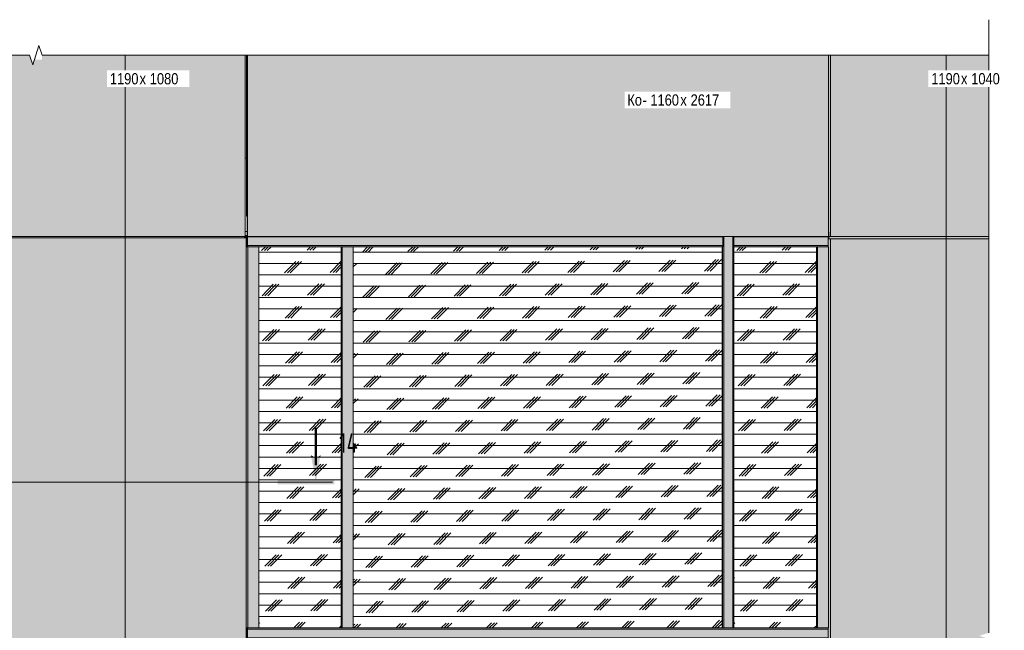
# Model space of a CAD drawing. Header units: millimetres. Extents: x -4452149 to -4396614, y -3148133 to 7538.
# Tile 21 of 22: x -4447898 to -4443509, y 4814 to 7538. Entities that reach past the tile are written whole.
import ezdxf

# ---------------------------------------------------------------- set-up
doc = ezdxf.new("R2010")
doc.units = ezdxf.units.MM
for name, color, linetype, lineweight in [('Импосты витража', 7, 'Continuous', 18), ('Марки по нескольким категориям', 7, 'Continuous', 9), ('Обобщенные модели', 7, 'Continuous', 18), ('Панели витража', 7, 'Continuous', 18), ('Разрезы', 7, 'Continuous', 9), ('Типовые аннотации', 7, 'Continuous', 18), ('Элементы узлов', 7, 'Continuous', 18)]:
    doc.layers.add(name, color=color, linetype=linetype, lineweight=lineweight)
doc.styles.add('Arial Narrow', font='ARIALN.TTF', dxfattribs={"height": 50})
doc.styles.add('GOST Common', font='GOST_Common.ttf', dxfattribs={"width": 0.8, "height": 87.5})

# ---------------------------------------------------------------- blocks, each defined once
blk = doc.blocks.new('HILTI_s_Композит_тип_Ко - Тип КоБ D2-21496256-К1_Ф3_Схема раскладки облицовки')
at = {"layer": 'Обобщенные модели', "true_color": 0xf7fbf5}
for points in [[(-4446882.6, 6570.8), (-4446882.8, 7379.5), (-4446887.6, 7379.5), (-4446887.6, 6660.8), (-4446883.2, 6660.8), (-4446883.2, 6574.8), (-4446892.6, 6574.8), (-4446892.6, 6570.8)], [(-4445575.2, 6570.8), (-4444293.1, 6570.8), (-4444293.1, 7379.5), (-4446882.6, 7379.5), (-4446882.6, 6570.8), (-4446130.3, 6570.8)]]:
    blk.add_hatch(color=7, dxfattribs=at).paths.add_polyline_path(points)
at = {"layer": 'Обобщенные модели'}
for p, q in [((-4446887.6, 7379.5), (-4446887.6, 6660.8)), ((-4446882.6, 6570.8), (-4446882.6, 7379.5)), ((-4444293.1, 7379.5), (-4444293.1, 6570.8)), ((-4446887.6, 6660.8), (-4446883.2, 6660.8)), ((-4446883.2, 6660.8), (-4446883.2, 6574.8)), ((-4446883.2, 6574.8), (-4446892.6, 6574.8)), ((-4446892.6, 6570.8), (-4446882.6, 6570.8)), ((-4446882.6, 6570.8), (-4444293.1, 6570.8))]:
    blk.add_line(p, q, dxfattribs=at)
blk = doc.blocks.new('Корп2_Кассета выпуклая - Корп2_Кассета выпуклая_Цвет DESIGN D2-21496126-К1_Ф3_Схема раскладки облицовки')
at = {"layer": 'Обобщенные модели', "true_color": 0xf7fbf5}
for points in [[(-4444293, 2172.4), (-4444283.3, 2172.4), (-4444283.3, 6560.8), (-4444290.8, 6560.8), (-4444291.1, 6560.8), (-4444294, 6560.8), (-4444294.2, 6526.5), (-4444294.2, 6525), (-4444293, 6525), (-4444293, 4825), (-4444294.5, 4824.8), (-4444294.2, 4823.5), (-4444294, 4820), (-4444294.2, 4776.5), (-4444294.7, 4775), (-4444294.7, 2200), (-4444293, 2200)], [(-4444187.5, 6560.8), (-4443768.7, 6560.8), (-4443768.7, 6570.8), (-4444290.8, 6570.8), (-4444290.8, 6560.8), (-4444283.3, 6560.8)], [(-4444275.2, 2172.4), (-4443768.7, 2172.4), (-4443768.9, 6560.8), (-4444283.3, 6560.8), (-4444283.3, 2172.4)], [(-4443577.8, 6560.8), (-4443577.8, 6570.8), (-4443768.7, 6570.8), (-4443768.5, 6560.8)], [(-4443577.8, 2172.4), (-4443577.8, 4747.8), (-4443597.4, 4747.8), (-4443597.4, 4775.9), (-4443577.8, 4775.9), (-4443621.1, 4789.7), (-4443577.8, 4803.4), (-4443577.8, 6560.8), (-4443768.7, 6560.8), (-4443768.7, 2172.4)]]:
    blk.add_hatch(color=7, dxfattribs=at).paths.add_polyline_path(points)
at = {"layer": 'Обобщенные модели'}
for p, q in [((-4444290.8, 6590.8), (-4444291.1, 6590.8)), ((-4444291.1, 6590.8), (-4444291.1, 6560.8)), ((-4444290.8, 6560.8), (-4444290.8, 6590.8)), ((-4444291.1, 6560.8), (-4444294, 6560.8)), ((-4444283.3, 6560.8), (-4444290.8, 6560.8)), ((-4444283.3, 2172.4), (-4444283.3, 6560.8)), ((-4443768.7, 6560.8), (-4444283.3, 6560.8)), ((-4443768.7, 6570.8), (-4443768.7, 6560.8)), ((-4443768.7, 6558.8), (-4443768.7, 6560.8)), ((-4443577.8, 6560.8), (-4443768.7, 6560.8)), ((-4443768.7, 2172.4), (-4443768.7, 6558.8))]:
    blk.add_line(p, q, dxfattribs=at)
blk = doc.blocks.new('Прямоугольный импост - 50х100-20996109-К1_Ф3_Схема раскладки облицовки')
at = {"layer": 'Импосты витража', "true_color": 0x373f43}
blk.add_hatch(color=149, dxfattribs=at).paths.add_polyline_path([(-4446887.6, 6920), (-4446887.6, 7379.5), (-4446892.6, 7379.5), (-4446892.6, 6920)])
at = {"layer": 'Импосты витража'}
blk.add_line((-4446887.6, 6920), (-4446892.6, 6920), dxfattribs=at)
blk = doc.blocks.new('Прямоугольный импост - 50х100-V1-К1_Ф3_Схема раскладки облицовки')
at = {"layer": 'Импосты витража'}
blk.add_line((-4444293, 6920), (-4444293, 7379.5), dxfattribs=at)
blk = doc.blocks.new('Панель_Стеклопакет_Агрисовгаз - Панель_Стемолит_Агрисовгаз-21496898-К1_Ф3_Схема раскладки облицовки')
at = {"layer": 'Панели витража', "true_color": 0x808080}
h = blk.add_hatch(dxfattribs=at)
h.set_pattern_fill('FP_1', color=8, style=0, pattern_type=2)
h.set_pattern_definition([(180, (-4444532.304, 4825), (6e-15, 50.8), []), (45.299, (-4444557.44, 4799.6), (102.644, -99.477), [71.47, -71.47]), (45.299, (-4444570.01, 4799.6), (102.644, -99.477), [71.47, -71.47]), (45.299, (-4444582.58, 4799.6), (102.644, -99.477), [71.47, -71.47])])
h.paths.add_polyline_path([(-4444715.2, 4825), (-4444346.8, 4825), (-4444346.8, 6525), (-4444715.2, 6525), (-4444715.2, 4893.4)])
at = {"layer": 'Панели витража'}
blk.add_line((-4444346.8, 4825), (-4444346.8, 6525), dxfattribs=at)
blk = doc.blocks.new('Панель_Стеклопакет_Агрисовгаз - Панель_Стемолит_Агрисовгаз-V2-К1_Ф3_Схема раскладки облицовки')
at = {"layer": 'Панели витража', "true_color": 0x808080}
h = blk.add_hatch(dxfattribs=at)
h.set_pattern_fill('FP_2', color=8, style=0, pattern_type=2)
h.set_pattern_definition([(180, (-4446650.054, 4825), (6e-15, 50.8), []), (45.299, (-4446675.19, 4799.6), (102.644, -99.477), [71.47, -71.47]), (45.299, (-4446687.76, 4799.6), (102.644, -99.477), [71.47, -71.47]), (45.299, (-4446700.33, 4799.6), (102.644, -99.477), [71.47, -71.47])])
h.paths.add_polyline_path([(-4446831.3, 4825), (-4446464.5, 4825), (-4446464.5, 6525), (-4446831.3, 6525), (-4446831.3, 4893.4)])
at = {"layer": 'Панели витража'}
blk.add_line((-4446464.5, 4825), (-4446464.5, 6525), dxfattribs=at)
blk = doc.blocks.new('Прямоугольный импост - 50х100-21496899-К1_Ф3_Схема раскладки облицовки')
at = {"layer": 'Импосты витража', "true_color": 0x373f43}
for points in [[(-4444342.4, 4825), (-4444342.4, 6525), (-4444346.8, 6525), (-4444346.8, 4825), (-4444344.2, 4825)], [(-4444326.2, 4825), (-4444293, 4825), (-4444293, 6525), (-4444342.4, 6525), (-4444342.4, 4825)]]:
    blk.add_hatch(color=149, dxfattribs=at).paths.add_polyline_path(points)
at = {"layer": 'Импосты витража'}
for p, q in [((-4444344.2, 6525), (-4444342.4, 6525)), ((-4444342.4, 6525), (-4444293, 6525)), ((-4444342.4, 4825), (-4444342.4, 6525)), ((-4444293, 4825), (-4444293, 6525)), ((-4444342.4, 4825), (-4444344.2, 4825)), ((-4444293, 4825), (-4444342.4, 4825))]:
    blk.add_line(p, q, dxfattribs=at)
blk = doc.blocks.new('Прямоугольный импост - Ригель_90202-21006281-К1_Ф3_Схема раскладки облицовки')
at = {"layer": 'Импосты витража', "true_color": 0x373f43}
h = blk.add_hatch(color=149, dxfattribs=at)
h.paths.add_polyline_path([(-4444739.5, 4823.5), (-4444739.4, 4823.5), (-4444739.3, 4823.5)])
h.paths.add_polyline_path([(-4444739.4, 4822.5), (-4444739.3, 4822.5), (-4444739.3, 4822.5)])
h.paths.add_polyline_path([(-4444739.3, 4821.3), (-4444739.3, 4821.3), (-4444603.8, 4820.9)])
h.paths.add_polyline_path([(-4444739.3, 4820), (-4444294, 4820), (-4444294.3, 4824.3), (-4444294.7, 4825), (-4444739.8, 4824.8), (-4444739.5, 4823.5), (-4444739.3, 4821.3)])
for points in [[(-4444603.8, 4780), (-4444294, 4780), (-4444294, 4820), (-4444739.3, 4820), (-4444739.3, 4780)], [(-4444298.9, 4775), (-4444294.5, 4775.2), (-4444294.2, 4776.5), (-4444294, 4780), (-4444739.3, 4780), (-4444739.6, 4775.7), (-4444740, 4775), (-4444326.2, 4775)]]:
    blk.add_hatch(color=149, dxfattribs=at).paths.add_polyline_path(points)
at = {"layer": 'Импосты витража'}
for p, q in [((-4444294, 4820), (-4444739.3, 4820)), ((-4444343.8, 4825), (-4444715.6, 4825)), ((-4444344.2, 4825), (-4444715.2, 4825)), ((-4444294, 4820), (-4444294, 4780)), ((-4444294, 4780), (-4444739.3, 4780)), ((-4444715.6, 4775), (-4444343.4, 4775)), ((-4444715.2, 4775), (-4444344.2, 4775)), ((-4444295, 4775), (-4444294.7, 4775))]:
    blk.add_line(p, q, dxfattribs=at)
for centre, start_param, end_param in [((-4444294.7, 4820), 4.712389, 6.283185), ((-4444294.7, 4780), 3.141593, 4.712389)]:
    blk.add_ellipse(centre, major_axis=(0, 5), ratio=0.143826, start_param=start_param, end_param=end_param, dxfattribs=at)
blk = doc.blocks.new('Прямоугольный импост - Ригель_90202-21005925-К1_Ф3_Схема раскладки облицовки')
at = {"layer": 'Импосты витража', "true_color": 0x373f43}
for points in [[(-4446888.2, 4775), (-4446882.5, 4775), (-4446882, 4776.5), (-4446881.8, 4780), (-4446881.8, 4821.3), (-4446882.5, 4825), (-4446888.2, 4825), (-4446888.2, 4804.9)], [(-4446685.4, 4820), (-4446436.5, 4820), (-4446436.8, 4824.3), (-4446437.2, 4825), (-4446882.3, 4824.8), (-4446882, 4823.5), (-4446881.8, 4820), (-4446824.2, 4820)], [(-4446881.8, 4780), (-4446436.5, 4780), (-4446436.5, 4820), (-4446881.8, 4820), (-4446881.8, 4805.3)], [(-4446437.2, 4775), (-4446436.8, 4775.7), (-4446436.5, 4778.7), (-4446436.5, 4780), (-4446881.8, 4780), (-4446882.1, 4775.7), (-4446882.5, 4775), (-4446460.2, 4775)]]:
    blk.add_hatch(color=149, dxfattribs=at).paths.add_polyline_path(points)
at = {"layer": 'Импосты витража'}
for p, q in [((-4446882.5, 4825), (-4446888.2, 4825)), ((-4446882.2, 4825), (-4446882.5, 4825)), ((-4446881.8, 4780), (-4446881.8, 4820)), ((-4446436.5, 4820), (-4446881.8, 4820)), ((-4446461.6, 4825), (-4446831.3, 4825)), ((-4446461.9, 4825), (-4446831.3, 4825)), ((-4446888.2, 4775), (-4446882.5, 4775)), ((-4446882.5, 4775), (-4446882.2, 4775)), ((-4446436.5, 4780), (-4446881.8, 4780)), ((-4446831.3, 4775), (-4446461.6, 4775)), ((-4446831.3, 4775), (-4446461.9, 4775))]:
    blk.add_line(p, q, dxfattribs=at)
for centre, start_param, end_param in [((-4446882.5, 4820), 4.712389, 6.283185), ((-4446882.5, 4780), 3.141593, 4.712389)]:
    blk.add_ellipse(centre, major_axis=(0, 5), ratio=0.143826, start_param=start_param, end_param=end_param, dxfattribs=at)
blk = doc.blocks.new('Прямоугольный импост - 50х100-21496900-К1_Ф3_Схема раскладки облицовки')
at = {"layer": 'Импосты витража', "true_color": 0x373f43}
for points in [[(-4446880.8, 4825), (-4446880.8, 6525), (-4446888.2, 6525), (-4446888.2, 4825)], [(-4446880.8, 4825), (-4446831.3, 4825), (-4446831.3, 6525), (-4446880.8, 6525), (-4446880.8, 4893.4)]]:
    blk.add_hatch(color=149, dxfattribs=at).paths.add_polyline_path(points)
at = {"layer": 'Импосты витража'}
for p, q in [((-4446888.2, 6525), (-4446880.8, 6525)), ((-4446880.8, 6525), (-4446831.3, 6525)), ((-4446880.8, 6525), (-4446880.8, 4825)), ((-4446831.3, 6525), (-4446831.3, 4825)), ((-4446880.8, 4825), (-4446888.2, 4825)), ((-4446831.3, 4825), (-4446880.8, 4825))]:
    blk.add_line(p, q, dxfattribs=at)
blk = doc.blocks.new('Прямоугольный импост - 50х100-21496896-К1_Ф3_Схема раскладки облицовки')
at = {"layer": 'Импосты витража', "true_color": 0x373f43}
for points in [[(-4446461.9, 4825), (-4446460.2, 4825), (-4446460.2, 6525), (-4446464.5, 6525), (-4446464.5, 4825)], [(-4446460.2, 4825), (-4446410.7, 4825), (-4446410.7, 6525), (-4446460.2, 6525), (-4446460.2, 4893.4)]]:
    blk.add_hatch(color=149, dxfattribs=at).paths.add_polyline_path(points)
at = {"layer": 'Импосты витража'}
for p, q in [((-4446461.9, 6525), (-4446460.2, 6525)), ((-4446460.2, 6525), (-4446410.7, 6525)), ((-4446460.2, 6525), (-4446460.2, 4825)), ((-4446410.7, 6525), (-4446410.7, 4825)), ((-4446460.2, 4825), (-4446461.9, 4825)), ((-4446410.7, 4825), (-4446460.2, 4825))]:
    blk.add_line(p, q, dxfattribs=at)
blk = doc.blocks.new('Панель_Стеклопакет_Агрисовгаз - Панель_Стемолит_Агрисовгаз-21496901-К1_Ф3_Схема раскладки облицовки')
at = {"layer": 'Панели витража', "true_color": 0x808080}
h = blk.add_hatch(dxfattribs=at)
h.set_pattern_fill('FP_7', color=8, style=0, pattern_type=2)
h.set_pattern_definition([(180, (-4445591.18, 4825), (6e-15, 50.8), []), (45.299, (-4445616.32, 4799.6), (102.644, -99.477), [71.47, -71.47]), (45.299, (-4445628.88, 4799.6), (102.644, -99.477), [71.47, -71.47]), (45.299, (-4445641.45, 4799.6), (102.644, -99.477), [71.47, -71.47])])
h.paths.add_polyline_path([(-4445575.2, 4825), (-4444767.3, 4825), (-4444767.3, 6525), (-4446410.7, 6525), (-4446410.7, 4825), (-4446130.3, 4825)])
at = {"layer": 'Панели витража'}
blk.add_line((-4444767.3, 4825), (-4444767.3, 6525), dxfattribs=at)
blk = doc.blocks.new('Прямоугольный импост - Ригель_90202-21006282-К1_Ф3_Схема раскладки облицовки')
at = {"layer": 'Импосты витража', "true_color": 0x373f43}
for points in [[(-4446436.5, 4820), (-4444739.3, 4820), (-4444739.6, 4824.3), (-4444740, 4825), (-4446437, 4824.8), (-4446436.7, 4823.5), (-4446436.5, 4821.3)], [(-4446407.9, 4780), (-4444739.3, 4780), (-4444739.3, 4820), (-4446436.5, 4820), (-4446436.5, 4780)], [(-4444762.8, 4775), (-4444739.8, 4775.2), (-4444739.5, 4776.5), (-4444739.3, 4780), (-4446436.5, 4780), (-4446436.8, 4775.7), (-4446437.2, 4775), (-4444763.5, 4775)]]:
    blk.add_hatch(color=149, dxfattribs=at).paths.add_polyline_path(points)
at = {"layer": 'Импосты витража'}
for p, q in [((-4444739.3, 4820), (-4446436.5, 4820)), ((-4444764, 4825), (-4446410.7, 4825)), ((-4444764.7, 4825), (-4446410.7, 4825)), ((-4444739.3, 4780), (-4446436.5, 4780))]:
    blk.add_line(p, q, dxfattribs=at)
blk = doc.blocks.new('Прямоугольный импост - Ригель_90202-21496897-К1_Ф3_Схема раскладки облицовки')
at = {"layer": 'Импосты витража', "true_color": 0x373f43}
for points in [[(-4444759.1, 4825), (-4444759.1, 6570.8), (-4444764, 6570.8), (-4444764, 6570), (-4444764.2, 6526.5), (-4444764.7, 6525), (-4444764.7, 4825), (-4444760.4, 4825)], [(-4444742.6, 4825), (-4444719.5, 4825), (-4444719.5, 6570.8), (-4444759.1, 6570.8), (-4444759.1, 4825)], [(-4444718.2, 4825), (-4444715.2, 4825), (-4444715.2, 6570.8), (-4444719.5, 6570.8), (-4444719.5, 4825)], [(-4444764.7, 4825), (-4444764.7, 6525), (-4444767.3, 6525), (-4444767.3, 4825)]]:
    blk.add_hatch(color=149, dxfattribs=at).paths.add_polyline_path(points)
at = {"layer": 'Импосты витража'}
for p, q in [((-4444759.1, 6570.8), (-4444759.1, 4825)), ((-4444719.5, 6570.8), (-4444719.5, 4825)), ((-4444715.2, 4825), (-4444715.2, 6570.8)), ((-4444764.7, 6525.2), (-4444764.7, 4825)), ((-4444759.1, 4825), (-4444764.7, 4825)), ((-4444719.5, 4825), (-4444759.1, 4825)), ((-4444715.3, 4825), (-4444719.5, 4825))]:
    blk.add_line(p, q, dxfattribs=at)
blk = doc.blocks.new('Корп2_Кассета выпуклая - Корп2_Кассета выпуклая_Цвет DESIGN D2-21496053-К1_Ф3_Схема раскладки облицовки')
at = {"layer": 'Обобщенные модели', "true_color": 0xf7fbf5}
for points in [[(-4447427, 2200), (-4447427, 6565), (-4447965.8, 6565), (-4447965.8, 2200), (-4447817.4, 2200), (-4447812.4, 2215.7), (-4447807.4, 2200), (-4447795.6, 2200)], [(-4447934.4, 6565), (-4447427, 6565), (-4447427, 6570.8), (-4447958.3, 6570.8), (-4447958.3, 6565)], [(-4447101.7, 6565), (-4446895.7, 6565), (-4446895.7, 6570.8), (-4447427, 6570.8), (-4447426.8, 6565), (-4447240.5, 6565)], [(-4447427, 2200), (-4446888.2, 2200), (-4446888.2, 6565), (-4447427, 6565), (-4447427, 2248.9)]]:
    blk.add_hatch(color=7, dxfattribs=at).paths.add_polyline_path(points)
at = {"layer": 'Обобщенные модели'}
for p, q in [((-4447965.8, 2200), (-4447965.8, 6565)), ((-4447427, 6565), (-4447965.8, 6565)), ((-4447958.3, 6565), (-4447958.3, 6570.8)), ((-4447427, 6570.8), (-4447427, 6565)), ((-4447427, 6563), (-4447427, 6565)), ((-4446888.2, 6565), (-4447427, 6565)), ((-4447427, 2200), (-4447427, 6563)), ((-4446895.7, 6570.8), (-4446895.7, 6565)), ((-4446888.2, 2200), (-4446888.2, 6565)), ((-4447817.4, 2200), (-4447965.8, 2200)), ((-4447427, 2200), (-4447807.4, 2200)), ((-4446888.2, 2200), (-4447427, 2200))]:
    blk.add_line(p, q, dxfattribs=at)
blk = doc.blocks.new('Корп2_Кассета выпуклая - Корп2_Кассета выпуклая_Цвет DESIGN D2-21496134-К1_Ф3_Схема раскладки облицовки')
at = {"layer": 'Обобщенные модели', "true_color": 0xf7fbf5}
for points in [[(-4444283.3, 6570.8), (-4444283.3, 7379.5), (-4444293, 7379.5), (-4444293.1, 6570.8)], [(-4443909.9, 6570.8), (-4443768.7, 6570.8), (-4443768.7, 7379.5), (-4444283.3, 7379.5), (-4444283.3, 6570.8), (-4444187.5, 6570.8)], [(-4443577.8, 6570.8), (-4443577.8, 7379.5), (-4443768.7, 7379.5), (-4443768.7, 6570.8)]]:
    blk.add_hatch(color=7, dxfattribs=at).paths.add_polyline_path(points)
at = {"layer": 'Обобщенные модели'}
for p, q in [((-4444283.3, 6570.8), (-4444283.3, 7379.5)), ((-4443768.7, 6570.8), (-4443768.7, 7379.5)), ((-4444283.3, 6570.8), (-4444293.1, 6570.8)), ((-4443768.7, 6570.8), (-4444283.3, 6570.8)), ((-4443577.8, 6570.8), (-4443768.7, 6570.8))]:
    blk.add_line(p, q, dxfattribs=at)
blk = doc.blocks.new('Корп2_Кассета выпуклая - Корп2_Кассета выпуклая_Цвет DESIGN D2-21496135-К1_Ф3_Схема раскладки облицовки')
at = {"layer": 'Обобщенные модели', "true_color": 0xf7fbf5}
for points in [[(-4447961.4, 6570.8), (-4447427, 6570.8), (-4447427, 7379.5), (-4447798, 7379.5), (-4447798, 7359.8), (-4447826.1, 7359.8), (-4447826.1, 7379.5), (-4447839.9, 7336.2), (-4447853.6, 7379.5), (-4447961.4, 7379.5), (-4447961.4, 6656.4)], [(-4447427, 6570.8), (-4446892.6, 6570.8), (-4446892.6, 7379.5), (-4447427, 7379.5), (-4447427, 6656.4)]]:
    blk.add_hatch(color=7, dxfattribs=at).paths.add_polyline_path(points)
at = {"layer": 'Обобщенные модели'}
for p, q in [((-4447961.4, 6570.8), (-4447961.4, 7379.5)), ((-4447427, 6570.8), (-4447427, 7379.5)), ((-4446892.6, 6570.8), (-4446892.6, 7379.5)), ((-4447427, 6570.8), (-4447961.4, 6570.8)), ((-4446892.6, 6570.8), (-4447427, 6570.8))]:
    blk.add_line(p, q, dxfattribs=at)
blk = doc.blocks.new('Витражная стойка - Витражная стойка-21440908-К1_Ф3_Схема раскладки облицовки')
at = {"layer": 'Обобщенные модели'}
for p, q in [((-4446895.7, 6567), (-4446895.3, 6567)), ((-4446895.3, 6567), (-4446895.3, 6565)), ((-4446896.8, 2200), (-4446896.8, 2172.4)), ((-4446895.3, 2200), (-4446895.3, 2172.4))]:
    blk.add_line(p, q, dxfattribs=at)
blk = doc.blocks.new('Витражный кронштейн универсальный - Витражный кронштейн универсальный-21440916-К1_Ф3_Схема раскладки облицовки')
at = {"layer": 'Обобщенные модели'}
blk.add_line((-4446895.7, 6567), (-4446893.1, 6567), dxfattribs=at)
blk = doc.blocks.new('Прямоугольный импост - Ригель_90202-21495919-К1_Ф3_Схема раскладки облицовки')
at = {"layer": 'Импосты витража', "true_color": 0x373f43}
for points in [[(-4444715.2, 6525), (-4444715.1, 6525.2), (-4444714.6, 6528.7), (-4444714.5, 6530), (-4444714.7, 6570.8), (-4444715.2, 6570.8), (-4444715.2, 6525.1)], [(-4444465, 6570), (-4444294, 6570), (-4444294, 6570.8), (-4444714.6, 6570.8), (-4444714.5, 6570), (-4444603.8, 6570)], [(-4444714.5, 6530), (-4444294, 6530), (-4444294, 6570), (-4444714.5, 6570), (-4444714.5, 6568.3)], [(-4444344.2, 6525), (-4444294.5, 6525.2), (-4444294.2, 6526.5), (-4444294, 6530), (-4444714.5, 6530), (-4444714.9, 6525.7), (-4444714.9, 6525), (-4444465, 6525)]]:
    blk.add_hatch(color=149, dxfattribs=at).paths.add_polyline_path(points)
at = {"layer": 'Импосты витража'}
for p, q in [((-4444714.5, 6530), (-4444714.5, 6570)), ((-4444294, 6570), (-4444714.5, 6570)), ((-4444294, 6570), (-4444294, 6530)), ((-4444715.3, 6525), (-4444343.8, 6525)), ((-4444715.3, 6525), (-4444344.2, 6525)), ((-4444294, 6530), (-4444714.5, 6530))]:
    blk.add_line(p, q, dxfattribs=at)
for centre, start_param, end_param in [((-4444715.3, 6570), 4.712389, 4.883387), ((-4444294.7, 6570), 4.712389, 4.883387), ((-4444715.3, 6530), 3.141593, 4.712389), ((-4444294.7, 6530), 3.141593, 4.712389)]:
    blk.add_ellipse(centre, major_axis=(0, 5), ratio=0.143826, start_param=start_param, end_param=end_param, dxfattribs=at)
blk = doc.blocks.new('Прямоугольный импост - Ригель_90202-21495920-К1_Ф3_Схема раскладки облицовки')
at = {"layer": 'Импосты витража', "true_color": 0x373f43}
for points in [[(-4446436.5, 6570), (-4444764, 6570), (-4444764, 6570.8), (-4446436.5, 6570.8)], [(-4446130.3, 6530), (-4444764, 6530), (-4444764, 6570), (-4446436.5, 6570), (-4446436.5, 6530), (-4446407.9, 6530)], [(-4444764.7, 6525), (-4444764.4, 6525.7), (-4444764.1, 6528.7), (-4444764, 6530), (-4446436.5, 6530), (-4446436.8, 6525.7), (-4446437.2, 6525), (-4445020.1, 6525)]]:
    blk.add_hatch(color=149, dxfattribs=at).paths.add_polyline_path(points)
at = {"layer": 'Импосты витража'}
for p, q in [((-4444764, 6570), (-4446436.5, 6570)), ((-4444764, 6570), (-4444764, 6530)), ((-4444764, 6530), (-4446436.5, 6530)), ((-4446410.7, 6525), (-4444764.7, 6525)), ((-4446410.7, 6525), (-4444764.7, 6525))]:
    blk.add_line(p, q, dxfattribs=at)
for centre, start_param, end_param in [((-4444764.7, 6570), 4.712389, 4.883387), ((-4444764.7, 6530), 3.141593, 4.712389)]:
    blk.add_ellipse(centre, major_axis=(0, 5), ratio=0.143826, start_param=start_param, end_param=end_param, dxfattribs=at)
blk = doc.blocks.new('Прямоугольный импост - Ригель_90202-21495921-К1_Ф3_Схема раскладки облицовки')
at = {"layer": 'Импосты витража', "true_color": 0x373f43}
h = blk.add_hatch(color=149, dxfattribs=at)
h.paths.add_polyline_path([(-4446888.2, 6525), (-4446882.3, 6525.2), (-4446881.8, 6528.7), (-4446881.8, 6530), (-4446881.9, 6570.8), (-4446893.1, 6570.8), (-4446893.1, 6567), (-4446893.6, 6567), (-4446893.6, 6565), (-4446888.2, 6565), (-4446888.2, 6546.3)])
h.paths.add_polyline_path([(-4446883.2, 6574.8), (-4446883.2, 6575), (-4446892.6, 6574.8)])
for points in [[(-4446685.4, 6570), (-4446436.5, 6570), (-4446436.5, 6570.8), (-4446881.8, 6570.8), (-4446881.8, 6570), (-4446824.2, 6570)], [(-4446824.2, 6530), (-4446436.5, 6530), (-4446436.5, 6570), (-4446881.8, 6570), (-4446881.8, 6530), (-4446858.9, 6530)], [(-4446437.2, 6525), (-4446436.8, 6525.7), (-4446436.5, 6528.7), (-4446436.5, 6530), (-4446881.8, 6530), (-4446882.1, 6525.7), (-4446882.5, 6525), (-4446460.2, 6525)]]:
    blk.add_hatch(color=149, dxfattribs=at).paths.add_polyline_path(points)
at = {"layer": 'Импосты витража'}
for p, q in [((-4446883.2, 6575), (-4446892.6, 6575)), ((-4446881.8, 6530), (-4446881.8, 6570)), ((-4446436.5, 6570), (-4446881.8, 6570)), ((-4446888.2, 6525), (-4446882.5, 6525)), ((-4446882.5, 6525), (-4446882.2, 6525)), ((-4446436.5, 6530), (-4446881.8, 6530)), ((-4446831.3, 6525), (-4446461.6, 6525)), ((-4446831.3, 6525), (-4446461.9, 6525))]:
    blk.add_line(p, q, dxfattribs=at)
for centre, start_param, end_param in [((-4446882.5, 6570), 4.712389, 4.883387), ((-4446882.5, 6530), 3.141593, 4.712389)]:
    blk.add_ellipse(centre, major_axis=(0, 5), ratio=0.143826, start_param=start_param, end_param=end_param, dxfattribs=at)
blk = doc.blocks.new('HILTI_Линия_Разрыва - Тип 1-20728823-К1_Ф3_Схема раскладки облицовки')
at = {"layer": 'Элементы узлов'}
for p, q in [((-4447854.3, 2172.4), (-4452074.5, 2172.4)), ((-4443577.8, 2172.4), (-4447798.6, 2172.4))]:
    blk.add_line(p, q, dxfattribs=at)
blk = doc.blocks.new('HILTI_Линия_Разрыва - Тип 1-V12-К1_Ф3_Схема раскладки облицовки')
at = {"layer": 'Элементы узлов'}
for p, q in [((-4443577.8, 7537.9), (-4443577.8, 4803.4)), ((-4443577.8, 4747.8), (-4443577.8, 2002.4))]:
    blk.add_line(p, q, dxfattribs=at)
blk = doc.blocks.new('Разрез - Номер узла спереди-1554471-К1_Ф3_Схема раскладки облицовки')
at = {"layer": 'Разрезы'}
h = blk.add_hatch(color=256, dxfattribs=at)
edge = h.paths.add_edge_path()
edge.add_line((-4450311, 5593), (-4450331.8, 5475.2))
edge.add_line((-4450331.8, 5475.2), (-4450352.4, 5592.1))
edge.add_arc((-4450332.2, 5615.7), 31, 229.4419, 313.142)
blk.add_hatch(color=256, dxfattribs=at).paths.add_polyline_path([(-4450501.7, 5465.1), (-4450501.7, 5485.1), (-4450248.4, 5485.1), (-4450248.4, 5465.1)])
at = {"layer": 'Разрезы', "lineweight": 50}
blk.add_line((-4450331.8, 5550.2), (-4450331.8, 5716.8), dxfattribs=at)
at = {"layer": 'Разрезы'}
blk.add_arc((-4450332.2, 5615.7), 31, 229.4419, 313.142, dxfattribs=at)

msp = doc.modelspace()

# ---------------------------------------------------------------- linework, layer by layer
at = {"layer": 'Обобщенные модели'}
msp.add_line((-4446883.2, 6593.4), (-4446892.6, 6593.4), dxfattribs=at)
at = {"layer": 'Разрезы'}
msp.add_line((-4446503.4, 5475.2), (-4448386.3, 5475.2), dxfattribs=at)
at = {"layer": 'Типовые аннотации', "lineweight": 9}
for p, q in [((-4447812.1, 7422.8), (-4447826.1, 7379.5)), ((-4447798, 7379.5), (-4447812.1, 7422.8)), ((-4447853.6, 7379.5), (-4447839.9, 7336.2)), ((-4447839.9, 7336.2), (-4447826.1, 7379.5))]:
    msp.add_line(p, q, dxfattribs=at)

# ---------------------------------------------------------------- block references
at = {"layer": 'Импосты витража'}
for name in ['Прямоугольный импост - 50х100-20996109-К1_Ф3_Схема раскладки облицовки', 'Прямоугольный импост - 50х100-V1-К1_Ф3_Схема раскладки облицовки', 'Прямоугольный импост - Ригель_90202-21495921-К1_Ф3_Схема раскладки облицовки', 'Прямоугольный импост - Ригель_90202-21495920-К1_Ф3_Схема раскладки облицовки', 'Прямоугольный импост - Ригель_90202-21496897-К1_Ф3_Схема раскладки облицовки', 'Прямоугольный импост - Ригель_90202-21495919-К1_Ф3_Схема раскладки облицовки', 'Прямоугольный импост - 50х100-21496900-К1_Ф3_Схема раскладки облицовки', 'Прямоугольный импост - 50х100-21496896-К1_Ф3_Схема раскладки облицовки', 'Прямоугольный импост - 50х100-21496899-К1_Ф3_Схема раскладки облицовки', 'Прямоугольный импост - Ригель_90202-21005925-К1_Ф3_Схема раскладки облицовки', 'Прямоугольный импост - Ригель_90202-21006282-К1_Ф3_Схема раскладки облицовки', 'Прямоугольный импост - Ригель_90202-21006281-К1_Ф3_Схема раскладки облицовки']:
    msp.add_blockref(name, (0, 0), dxfattribs=at)
at = {"layer": 'Обобщенные модели'}
for name in ['Корп2_Кассета выпуклая - Корп2_Кассета выпуклая_Цвет DESIGN D2-21496135-К1_Ф3_Схема раскладки облицовки', 'HILTI_s_Композит_тип_Ко - Тип КоБ D2-21496256-К1_Ф3_Схема раскладки облицовки', 'Корп2_Кассета выпуклая - Корп2_Кассета выпуклая_Цвет DESIGN D2-21496134-К1_Ф3_Схема раскладки облицовки', 'Корп2_Кассета выпуклая - Корп2_Кассета выпуклая_Цвет DESIGN D2-21496126-К1_Ф3_Схема раскладки облицовки', 'Корп2_Кассета выпуклая - Корп2_Кассета выпуклая_Цвет DESIGN D2-21496053-К1_Ф3_Схема раскладки облицовки', 'Витражная стойка - Витражная стойка-21440908-К1_Ф3_Схема раскладки облицовки', 'Витражный кронштейн универсальный - Витражный кронштейн универсальный-21440916-К1_Ф3_Схема раскладки облицовки']:
    msp.add_blockref(name, (0, 0), dxfattribs=at)
at = {"layer": 'Панели витража'}
for name in ['Панель_Стеклопакет_Агрисовгаз - Панель_Стемолит_Агрисовгаз-V2-К1_Ф3_Схема раскладки облицовки', 'Панель_Стеклопакет_Агрисовгаз - Панель_Стемолит_Агрисовгаз-21496901-К1_Ф3_Схема раскладки облицовки', 'Панель_Стеклопакет_Агрисовгаз - Панель_Стемолит_Агрисовгаз-21496898-К1_Ф3_Схема раскладки облицовки']:
    msp.add_blockref(name, (0, 0), dxfattribs=at)
at = {"layer": 'Разрезы'}
msp.add_blockref('Разрез - Номер узла спереди-1554471-К1_Ф3_Схема раскладки облицовки', (3753.4, 0), dxfattribs=at)
at = {"layer": 'Элементы узлов'}
msp.add_blockref('HILTI_Линия_Разрыва - Тип 1-V12-К1_Ф3_Схема раскладки облицовки', (0, 0), dxfattribs=at)
at = {"layer": 'Элементы узлов', "rotation": 180}
msp.add_blockref('HILTI_Линия_Разрыва - Тип 1-20728823-К1_Ф3_Схема раскладки облицовки', (-8895652.3, 9551.9), dxfattribs=at)

# ---------------------------------------------------------------- texts
at = {"layer": 'Разрезы', "insert": (-4446474.3, 5693.3), "char_height": 87.5, "width": 110.633, "attachment_point": 1, "style": 'GOST Common'}
msp.add_mtext('14', dxfattribs=at)

# ---------------------------------------------------------------- next in the draw order: texts
at = {"layer": 'Марки по нескольким категориям', "char_height": 50, "attachment_point": 1, "style": 'Arial Narrow', "bg_fill": 3, "box_fill_scale": 1.25, "bg_fill_color": 256, "bg_fill_true_color": 13158600, "bg_fill_transparency": 0}
for s, insert, width in [('1190', (-4447495.9, 7299.5), 160.337), ('1190', (-4443834.5, 7299.5), 160.337), ('Ко', (-4445189.4, 7204.7), 82.173)]:
    msp.add_mtext(s, dxfattribs=dict(at, insert=insert, width=width))

# ---------------------------------------------------------------- next in the draw order: texts
for s, insert, width in [('\\fArial Narrow|b0|i0|c204|p34|;х', (-4447363.6, 7299.5), 36.076), ('\\fArial Narrow|b0|i0|c204|p34|;х', (-4443702.2, 7299.5), 36.076), ('- 1160', (-4445121.6, 7204.7), 204.43)]:
    msp.add_mtext(s, dxfattribs=dict(at, insert=insert, width=width))

# ---------------------------------------------------------------- next in the draw order: texts
for s, insert, width in [(' 1080', (-4447333.9, 7299.5), 180.38), (' 1040', (-4443672.4, 7299.5), 180.38), ('\\fArial Narrow|b0|i0|c204|p34|;х', (-4444953, 7204.7), 36.076)]:
    msp.add_mtext(s, dxfattribs=dict(at, insert=insert, width=width))

# ---------------------------------------------------------------- next in the draw order: texts
at = {"layer": 'Марки по нескольким категориям', "insert": (-4444923.2, 7204.7), "char_height": 50, "width": 180.38, "attachment_point": 1, "style": 'Arial Narrow', "bg_fill": 3, "box_fill_scale": 1.25, "bg_fill_color": 256, "bg_fill_true_color": 13158600, "bg_fill_transparency": 0}
msp.add_mtext(' 2617', dxfattribs=at)

doc.saveas('drawing.dxf')
